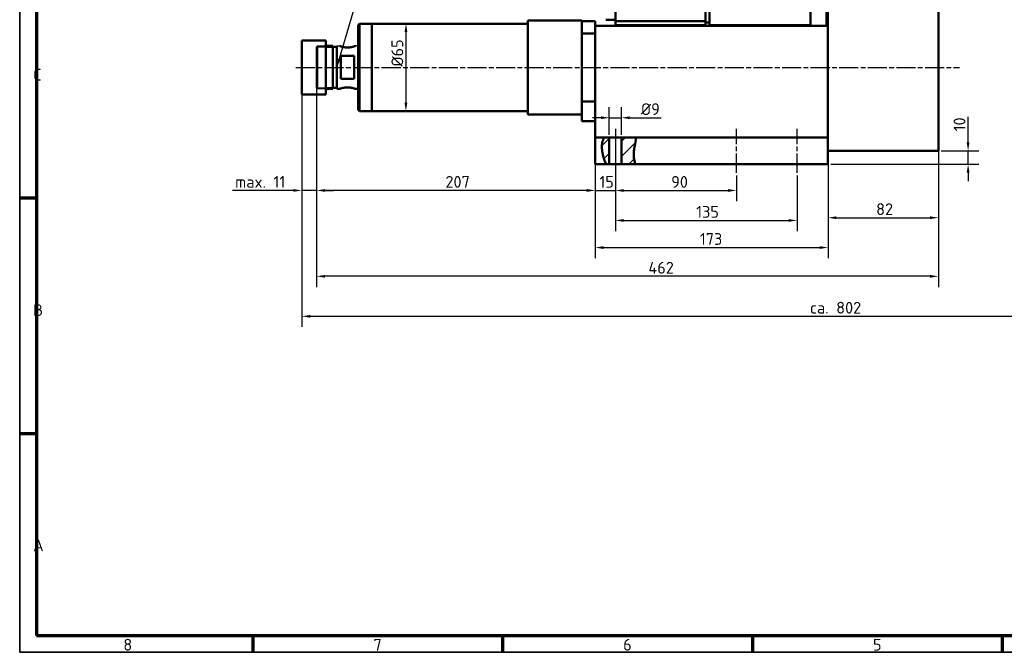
# Model space of a CAD drawing. Header units: millimetres. Extents: x 12 to 1472, y 12 to 1039.
# Tile 1 of 5: x 12 to 744, y 12 to 483. Entities that reach past the tile are written whole.
import ezdxf

# ---------------------------------------------------------------- set-up
doc = ezdxf.new("R2010")
doc.units = ezdxf.units.MM
doc.header["$LTSCALE"] = 2.5
doc.linetypes.add('CHAIN', pattern=[0.3543, 0.2362, -0.0295, 0.0591, -0.0295])
doc.layers.get('0').update_dxf_attribs({"lineweight": 25})
for name, color, linetype, lineweight in [('Bemaßung (ISO)', 7, 'Continuous', 25), ('Mittellinie (ISO)', 7, 'Continuous', 25), ('Rahmen (ISO)', 7, 'Continuous', 70), ('Schraffur (ISO)', 7, 'Continuous', 18), ('Sichtbar (ISO)', 7, 'Continuous', 50), ('Sichtbar schmal (ISO)', 7, 'Continuous', 35), ('Skizziergeometrie (ISO)', 7, 'Continuous', 25), ('Symbol (ISO)', 7, 'Continuous', 25)]:
    doc.layers.add(name, color=color, linetype=linetype, lineweight=lineweight)
doc.styles.add('Notiztext (DIN)', font='isocpeur.ttf')
doc.dimstyles.new('Standard (DIN)', dxfattribs={"dimscale": 2.5, "dimtxt": 3.5, "dimasz": 2.5, "dimexe": 3.175, "dimexo": 0.8, "dimgap": 0.8, "dimtad": 1, "dimdec": 3, "dimrnd": 1e-08, "dimtxsty": 'Notiztext (DIN)', "dimcen": 0.09, "dimdle": 10, "dimclrd": 256, "dimclre": 256, "dimclrt": 256, "dimazin": 2, "dimtfac": 0.571429, "dimtdec": 3, "dimtmove": 0, "dimatfit": 3, "dimfxl": 1, "dimtolj": 1, "dimlwd": -1, "dimlwe": -1, "dimarcsym": 0})
doc.dimstyles.new('Standard - Methode 2a (DIN)$7', dxfattribs={"dimscale": 2.5, "dimtxt": 3.5, "dimasz": 2.5, "dimexe": 3.175, "dimexo": 0.8, "dimgap": 0.8, "dimtad": 1, "dimtih": 1, "dimtoh": 1, "dimrnd": 1e-08, "dimtxsty": 'Notiztext (DIN)', "dimcen": 0.09, "dimdle": 10, "dimclrd": 256, "dimclre": 256, "dimclrt": 256, "dimazin": 2, "dimtfac": 1, "dimtmove": 0, "dimatfit": 3, "dimfxl": 1, "dimtolj": 1, "dimlwd": -1, "dimlwe": -1, "dimarcsym": 0})

# ---------------------------------------------------------------- blocks, each defined once
blk = doc.blocks.new('Ränder Hagen+Goebel Rahmen')
at = {"layer": 'Rahmen (ISO)', "linetype": 'Continuous', "lineweight": 35}
for p, q in [((5, 415), (5, 5)), ((5, 5), (589, 5))]:
    blk.add_line(p, q, dxfattribs=at)
at = {"layer": 'Rahmen (ISO)'}
for p, q in [((10, 410), (10, 10)), ((10, 140), (5, 140)), ((10, 70), (5, 70)), ((10, 10), (584, 10)), ((74.25, 10), (74.25, 5)), ((148.5, 10), (148.5, 5)), ((222.75, 10), (222.75, 5)), ((297, 10), (297, 5))]:
    blk.add_line(p, q, dxfattribs=at)
at = {"layer": 'Symbol (ISO)', "char_height": 3.5, "style": 'Notiztext (DIN)'}
for s, insert, attachment_point in [('C', (9, 175), 7), ('B', (9, 105), 7), ('A', (9, 35), 7), ('8', (37.125, 9), 2), ('7', (111.375, 9), 2), ('6', (185.625, 9), 2), ('5', (259.875, 9), 2)]:
    blk.add_mtext(s, dxfattribs=dict(at, insert=insert, attachment_point=attachment_point))
blk = doc.blocks.new('*D13')
at = {"layer": 'Bemaßung (ISO)'}
for p, q in [((440.09, 471.44), (440.09, 347.9)), ((233.09, 430.02), (233.09, 347.9)), ((433.84, 355.84), (239.34, 355.84))]:
    blk.add_line(p, q, dxfattribs=at)
for points in [[(239.34, 356.88), (239.34, 354.8), (233.09, 355.84)], [(433.84, 356.88), (433.84, 354.8), (440.09, 355.84)]]:
    blk.add_solid(points, dxfattribs=at)
at = {"layer": 'Defpoints', "color": 0}
for p in [(440.09, 473.44), (233.09, 432.02), (233.09, 355.84)]:
    blk.add_point(p, dxfattribs=at)
at = {"layer": 'Bemaßung (ISO)', "insert": (328.84, 366.59), "char_height": 8.75, "attachment_point": 1, "style": 'Notiztext (DIN)'}
blk.add_mtext('\\A1;207', dxfattribs=at)
blk = doc.blocks.new('*D14')
at = {"layer": 'Bemaßung (ISO)'}
for p, q in [((440.09, 388.27), (440.09, 347.86)), ((455.09, 367.02), (455.09, 347.86)), ((433.84, 355.8), (427.59, 355.8)), ((440.09, 355.8), (455.09, 355.8)), ((461.34, 355.8), (467.59, 355.8))]:
    blk.add_line(p, q, dxfattribs=at)
for points in [[(433.84, 356.84), (433.84, 354.76), (440.09, 355.8)], [(461.34, 356.84), (461.34, 354.76), (455.09, 355.8)]]:
    blk.add_solid(points, dxfattribs=at)
at = {"layer": 'Defpoints', "color": 0}
for p in [(440.09, 390.27), (455.09, 369.02), (455.09, 355.8)]:
    blk.add_point(p, dxfattribs=at)
at = {"layer": 'Bemaßung (ISO)', "insert": (443.21, 366.55), "char_height": 8.75, "attachment_point": 1, "style": 'Notiztext (DIN)'}
blk.add_mtext('\\A1;15', dxfattribs=at)
blk = doc.blocks.new('*D15')
at = {"layer": 'Bemaßung (ISO)'}
for p, q in [((455.09, 399.52), (455.09, 347.86)), ((545.09, 367.02), (545.09, 347.86)), ((461.34, 355.8), (538.84, 355.8))]:
    blk.add_line(p, q, dxfattribs=at)
for points in [[(461.34, 356.84), (461.34, 354.76), (455.09, 355.8)], [(538.84, 356.84), (538.84, 354.76), (545.09, 355.8)]]:
    blk.add_solid(points, dxfattribs=at)
at = {"layer": 'Defpoints', "color": 0}
for p in [(455.09, 401.52), (545.09, 369.02), (545.09, 355.8)]:
    blk.add_point(p, dxfattribs=at)
at = {"layer": 'Bemaßung (ISO)', "insert": (496.57, 366.55), "char_height": 8.75, "attachment_point": 1, "style": 'Notiztext (DIN)'}
blk.add_mtext('\\A1;90', dxfattribs=at)
blk = doc.blocks.new('*D16')
at = {"layer": 'Bemaßung (ISO)'}
for p, q in [((455.09, 399.52), (455.09, 325.6)), ((590.09, 367.02), (590.09, 325.6)), ((461.34, 333.54), (583.84, 333.54))]:
    blk.add_line(p, q, dxfattribs=at)
for points in [[(461.34, 334.58), (461.34, 332.5), (455.09, 333.54)], [(583.84, 334.58), (583.84, 332.5), (590.09, 333.54)]]:
    blk.add_solid(points, dxfattribs=at)
at = {"layer": 'Defpoints', "color": 0}
for p in [(455.09, 401.52), (590.09, 369.02), (590.09, 333.54)]:
    blk.add_point(p, dxfattribs=at)
at = {"layer": 'Bemaßung (ISO)', "insert": (515.15, 344.29), "char_height": 8.75, "attachment_point": 1, "style": 'Notiztext (DIN)'}
blk.add_mtext('\\A1;135', dxfattribs=at)
blk = doc.blocks.new('*D17')
at = {"layer": 'Bemaßung (ISO)'}
for p, q in [((440.09, 388.27), (440.09, 305.44)), ((613.09, 373.27), (613.09, 305.44)), ((446.34, 313.37), (606.84, 313.37))]:
    blk.add_line(p, q, dxfattribs=at)
for points in [[(446.34, 314.41), (446.34, 312.33), (440.09, 313.37)], [(606.84, 314.41), (606.84, 312.33), (613.09, 313.37)]]:
    blk.add_solid(points, dxfattribs=at)
at = {"layer": 'Defpoints', "color": 0}
for p in [(440.09, 390.27), (613.09, 375.27), (613.09, 313.37)]:
    blk.add_point(p, dxfattribs=at)
at = {"layer": 'Bemaßung (ISO)', "insert": (517.87, 324.12), "char_height": 8.75, "attachment_point": 1, "style": 'Notiztext (DIN)'}
blk.add_mtext('\\A1;173', dxfattribs=at)
blk = doc.blocks.new('*D18')
at = {"layer": 'Bemaßung (ISO)'}
for p, q in [((233.09, 430.02), (233.09, 284.05)), ((695.09, 399.94), (695.09, 284.05)), ((688.84, 291.99), (239.34, 291.99))]:
    blk.add_line(p, q, dxfattribs=at)
for points in [[(239.34, 293.03), (239.34, 290.95), (233.09, 291.99)], [(688.84, 293.03), (688.84, 290.95), (695.09, 291.99)]]:
    blk.add_solid(points, dxfattribs=at)
at = {"layer": 'Defpoints', "color": 0}
for p in [(233.09, 432.02), (695.09, 401.94), (233.09, 291.99)]:
    blk.add_point(p, dxfattribs=at)
at = {"layer": 'Bemaßung (ISO)', "insert": (479.63, 302.74), "char_height": 8.75, "attachment_point": 1, "style": 'Notiztext (DIN)'}
blk.add_mtext('\\A1;462', dxfattribs=at)
blk = doc.blocks.new('*D19')
at = {"layer": 'Bemaßung (ISO)'}
for p, q in [((717.18, 391.52), (717.18, 410.52)), ((697.09, 385.27), (725.12, 385.27)), ((717.18, 375.27), (717.18, 385.27)), ((615.09, 375.27), (725.12, 375.27)), ((717.18, 369.02), (717.18, 362.77))]:
    blk.add_line(p, q, dxfattribs=at)
for points in [[(716.14, 391.52), (718.23, 391.52), (717.18, 385.27)], [(716.14, 369.02), (718.23, 369.02), (717.18, 375.27)]]:
    blk.add_solid(points, dxfattribs=at)
at = {"layer": 'Defpoints', "color": 0}
for p in [(695.09, 385.27), (717.18, 385.27), (613.09, 375.27)]:
    blk.add_point(p, dxfattribs=at)
at = {"layer": 'Bemaßung (ISO)', "insert": (706.43, 399.77), "char_height": 8.75, "attachment_point": 1, "rotation": 90, "style": 'Notiztext (DIN)'}
blk.add_mtext('\\A1;10', dxfattribs=at)
blk = doc.blocks.new('*D20')
at = {"layer": 'Bemaßung (ISO)'}
for p, q in [((450.59, 397.27), (450.59, 417.81)), ((459.59, 397.27), (459.59, 417.81)), ((444.34, 409.88), (438.09, 409.88)), ((450.59, 409.88), (459.59, 409.88)), ((465.84, 409.88), (489.21, 409.88))]:
    blk.add_line(p, q, dxfattribs=at)
for points in [[(444.34, 410.92), (444.34, 408.83), (450.59, 409.88)], [(465.84, 410.92), (465.84, 408.83), (459.59, 409.88)]]:
    blk.add_solid(points, dxfattribs=at)
at = {"layer": 'Defpoints', "color": 0}
for p in [(459.59, 409.88), (450.59, 395.27), (459.59, 395.27)]:
    blk.add_point(p, dxfattribs=at)
at = {"layer": 'Bemaßung (ISO)', "insert": (474.09, 420.63), "char_height": 8.75, "attachment_point": 1, "style": 'Notiztext (DIN)'}
blk.add_mtext('\\A1;Ø9', dxfattribs=at)
blk = doc.blocks.new('*D21')
at = {"layer": 'Bemaßung (ISO)'}
for p, q in [((233.09, 460.52), (233.09, 347.9)), ((222.09, 425.27), (222.09, 347.9)), ((215.84, 355.84), (170.59, 355.84)), ((233.09, 355.84), (222.09, 355.84)), ((239.34, 355.84), (245.59, 355.84))]:
    blk.add_line(p, q, dxfattribs=at)
for points in [[(215.84, 356.88), (215.84, 354.8), (222.09, 355.84)], [(239.34, 356.88), (239.34, 354.8), (233.09, 355.84)]]:
    blk.add_solid(points, dxfattribs=at)
at = {"layer": 'Defpoints', "color": 0}
for p in [(233.09, 462.52), (222.09, 427.27), (222.09, 355.84)]:
    blk.add_point(p, dxfattribs=at)
at = {"layer": 'Bemaßung (ISO)', "insert": (172.59, 366.59), "char_height": 8.75, "attachment_point": 1, "style": 'Notiztext (DIN)'}
blk.add_mtext('\\A1;max. 11', dxfattribs=at)
blk = doc.blocks.new('*D22')
at = {"layer": 'Bemaßung (ISO)'}
blk.add_line((299.48, 473.52), (299.48, 421.02), dxfattribs=at)
for points in [[(298.44, 473.52), (300.52, 473.52), (299.48, 479.77)], [(298.44, 421.02), (300.52, 421.02), (299.48, 414.77)]]:
    blk.add_solid(points, dxfattribs=at)
at = {"layer": 'Defpoints', "color": 0}
for p in [(390.09, 479.77), (274.09, 414.77), (299.48, 414.77)]:
    blk.add_point(p, dxfattribs=at)
at = {"layer": 'Bemaßung (ISO)', "insert": (288.73, 447.86), "char_height": 8.75, "attachment_point": 1, "rotation": 90, "style": 'Notiztext (DIN)'}
blk.add_mtext('\\A1;Ø65', dxfattribs=at)
blk = doc.blocks.new('*D24')
at = {"layer": 'Bemaßung (ISO)'}
for p, q in [((613.09, 383.27), (613.09, 327.61)), ((695.09, 383.27), (695.09, 327.61)), ((619.34, 335.54), (688.84, 335.54))]:
    blk.add_line(p, q, dxfattribs=at)
for points in [[(619.34, 336.59), (619.34, 334.5), (613.09, 335.54)], [(688.84, 336.59), (688.84, 334.5), (695.09, 335.54)]]:
    blk.add_solid(points, dxfattribs=at)
at = {"layer": 'Defpoints', "color": 0}
for p in [(613.09, 385.27), (695.09, 385.27), (695.09, 335.54)]:
    blk.add_point(p, dxfattribs=at)
at = {"layer": 'Bemaßung (ISO)', "insert": (648.84, 346.29), "char_height": 8.75, "attachment_point": 1, "style": 'Notiztext (DIN)'}
blk.add_mtext('\\A1;82', dxfattribs=at)
blk = doc.blocks.new('*D25')
at = {"layer": 'Bemaßung (ISO)'}
for p, q in [((1024.09, 559.27), (1024.09, 254.33)), ((222.09, 465.27), (222.09, 254.33)), ((228.34, 262.27), (1017.84, 262.27))]:
    blk.add_line(p, q, dxfattribs=at)
for points in [[(228.34, 263.31), (228.34, 261.23), (222.09, 262.27)], [(1017.84, 263.31), (1017.84, 261.23), (1024.09, 262.27)]]:
    blk.add_solid(points, dxfattribs=at)
at = {"layer": 'Defpoints', "color": 0}
for p in [(1024.09, 561.27), (222.09, 467.27), (1024.09, 262.27)]:
    blk.add_point(p, dxfattribs=at)
at = {"layer": 'Bemaßung (ISO)', "insert": (599.65, 273.03), "char_height": 8.75, "attachment_point": 1, "style": 'Notiztext (DIN)'}
blk.add_mtext('\\A1;ca. 802', dxfattribs=at)

msp = doc.modelspace()

# ---------------------------------------------------------------- hatches: boundary and pattern name
at = {"layer": 'Schraffur (ISO)'}
h = msp.add_hatch(dxfattribs=at)
h.set_pattern_fill('ANSI31', color=256, scale=63.5, style=0)
h.set_pattern_definition([(45, (0, 0), (-5.61266, 5.61266), [])])
edge = h.paths.add_edge_path()
edge.add_spline(control_points=[(469.7937, 390.2701), (469.3489, 387.8779), (468.7454, 385.6528), (468.6733, 380.1652), (469.336, 377.7732), (469.9399, 375.2701)], knot_values=[0.05102947, 0.05102947, 0.05102947, 0.05102947, 0.78725722, 0.78725722, 1.59691677, 1.59691677, 1.59691677, 1.59691677], degree=3, periodic=0)
edge.add_line((469.9399, 375.2701), (459.5859, 375.2701))
edge.add_line((459.5859, 375.2701), (459.5859, 395.2701))
edge.add_line((459.5859, 395.2701), (470.1797, 395.2701))
edge.add_spline(control_points=[(470.1797, 395.2701), (470.1797, 395.2701), (470.1797, 395.2697), (470.1801, 395.2657), (470.1811, 395.2544), (470.1855, 395.2062), (470.1897, 395.1585), (470.207, 394.9303), (470.2245, 394.6591), (470.2298, 393.9643), (470.2196, 393.5644), (470.1511, 392.6263), (470.0904, 392.0916), (469.9451, 391.1155), (469.8723, 390.6926), (469.7937, 390.2701)], knot_values=[0.79049611, 0.79049611, 0.79049611, 0.79049611, 0.80081798, 0.80081798, 0.84943686, 0.84943686, 0.92406241, 0.92406241, 1.10910262, 1.10910262, 1.27526028, 1.27526028, 1.45155583, 1.45155583, 1.58088952, 1.58088952, 1.58088952, 1.58088952], degree=3, periodic=0)
edge = h.paths.add_edge_path()
edge.add_spline(control_points=[(445.188, 390.2701), (445.2544, 390.8134), (445.3514, 391.3477), (445.6357, 392.502), (445.8375, 393.0899), (446.2382, 394.0471), (446.4347, 394.4299), (446.7029, 394.9113), (446.7935, 395.0604), (446.8802, 395.2006), (446.9008, 395.2331), (446.9203, 395.2639), (446.9242, 395.2701), (446.9242, 395.2701)], knot_values=[1.5771788, 1.5771788, 1.5771788, 1.5771788, 1.74187892, 1.74187892, 1.9517452, 1.9517452, 2.14457544, 2.14457544, 2.2779674, 2.2779674, 2.34338027, 2.34338027, 2.38635894, 2.38635894, 2.38635894, 2.38635894], degree=3, periodic=0)
edge.add_line((446.9242, 395.2701), (450.5859, 395.2701))
edge.add_line((450.5859, 395.2701), (450.5859, 375.2701))
edge.add_line((450.5859, 375.2701), (448.2297, 375.2701))
edge.add_spline(control_points=[(448.2297, 375.2701), (446.9788, 377.7134), (446.2898, 380.2756), (445.1835, 384.9558), (444.8826, 387.7716), (445.188, 390.2701)], knot_values=[0.05676879, 0.05676879, 0.05676879, 0.05676879, 0.8855451, 0.8855451, 2.51618272, 2.51618272, 2.51618272, 2.51618272], degree=3, periodic=0)

# ---------------------------------------------------------------- linework, layer by layer
at = {"layer": 'Mittellinie (ISO)', "linetype": 'CHAIN', "ltscale": 23.990969}
for p, q in [((217.6937, 447.2701), (710.8185, 447.2701)), ((455.0859, 401.5201), (455.0859, 369.0201)), ((545.0859, 369.0201), (545.0859, 401.5201)), ((590.0859, 369.0201), (590.0859, 401.5201))]:
    msp.add_line(p, q, dxfattribs=at)
at = {"layer": 'Sichtbar (ISO)'}
for p, q in [((695.0859, 385.2701), (695.0859, 535.2701)), ((613.0859, 525.2701), (613.0859, 385.2701)), ((455.0859, 515.7701), (455.0859, 481.7701)), ((525.0859, 518.7701), (525.0859, 478.7701)), ((600.0859, 518.7701), (600.0859, 478.7701)), ((612.0859, 518.2701), (612.0859, 478.2701)), ((522.0859, 498.2701), (522.0859, 481.7701)), ((264.0859, 478.7701), (265.0859, 479.7701)), ((264.0859, 415.7701), (264.0859, 478.7701)), ((265.0859, 479.7701), (265.0859, 414.7701)), ((274.0859, 479.7701), (265.0859, 479.7701)), ((274.0859, 414.7701), (274.0859, 479.7701)), ((390.0859, 479.7701), (274.0859, 479.7701)), ((274.0859, 414.7701), (274.0859, 479.7701)), ((390.0859, 482.2701), (390.0859, 412.2701)), ((430.0859, 482.2701), (390.0859, 482.2701)), ((430.0859, 482.2701), (430.0859, 412.2701)), ((440.0859, 481.7701), (430.0859, 481.7701)), ((440.0859, 478.2701), (440.0859, 481.7701)), ((440.0859, 473.4446), (440.0859, 478.2701)), ((613.0859, 478.2701), (440.0859, 478.2701)), ((455.0859, 482.7701), (448.0859, 482.7701)), ((522.0859, 481.7701), (455.0859, 481.7701)), ((455.0859, 481.7701), (455.0859, 478.7701)), ((455.0859, 478.7701), (455.0859, 478.2701)), ((455.0859, 478.7701), (522.0859, 478.7701)), ((522.0859, 480.7701), (522.0859, 481.7701)), ((525.0859, 480.7701), (522.0859, 480.7701)), ((522.0859, 478.7701), (522.0859, 480.7701)), ((600.0859, 478.7701), (525.0859, 478.7701)), ((575.0859, 478.2701), (575.0859, 478.7701)), ((600.0859, 478.7701), (600.0859, 478.2701)), ((440.0859, 472.5485), (430.0859, 472.5485)), ((440.0859, 473.4446), (440.0859, 400.0956)), ((222.0859, 427.2701), (222.0859, 467.2701)), ((240.0859, 467.2701), (222.0859, 467.2701)), ((240.0859, 427.2701), (240.0859, 467.2701)), ((240.0859, 463.2701), (245.0859, 463.2701)), ((245.0859, 431.2701), (245.0859, 463.2701)), ((245.0859, 462.5201), (248.0859, 462.5201)), ((248.0859, 431.2701), (248.0859, 463.2701)), ((251.0859, 455.8579), (251.0859, 438.6823)), ((251.0859, 455.8579), (261.0859, 455.8579)), ((261.0859, 438.6823), (261.0859, 455.8579)), ((245.0859, 432.0201), (248.0859, 432.0201)), ((261.0859, 438.6823), (251.0859, 438.6823)), ((240.0859, 427.2701), (222.0859, 427.2701)), ((240.0859, 431.2701), (245.0859, 431.2701)), ((248.0859, 431.2701), (250.0859, 431.2701)), ((262.0859, 431.2701), (264.0859, 431.2701)), ((440.0859, 421.9916), (430.0859, 421.9916)), ((264.0859, 415.7701), (265.0859, 414.7701)), ((274.0859, 414.7701), (265.0859, 414.7701)), ((390.0859, 414.7701), (274.0859, 414.7701)), ((430.0859, 412.2701), (390.0859, 412.2701)), ((430.0859, 407.2701), (430.0859, 412.2701)), ((440.0859, 407.2701), (430.0859, 407.2701)), ((440.0859, 400.0956), (440.0859, 395.2701)), ((446.9242, 395.2701), (440.0859, 395.2701)), ((440.0859, 390.2701), (440.0859, 395.2701)), ((446.9242, 395.2701), (450.5859, 395.2701)), ((450.5859, 395.2701), (450.5859, 375.2701)), ((450.5859, 395.2701), (459.5859, 395.2701)), ((459.5859, 395.2701), (470.1797, 395.2701)), ((459.5859, 375.2701), (459.5859, 395.2701)), ((613.0859, 395.2701), (470.1797, 395.2701)), ((440.0859, 390.2701), (440.0859, 375.2701)), ((613.0859, 375.2701), (613.0859, 385.2701)), ((613.0859, 385.2701), (695.0859, 385.2701)), ((448.2297, 375.2701), (440.0859, 375.2701)), ((450.5859, 375.2701), (448.2297, 375.2701)), ((459.5859, 375.2701), (450.5859, 375.2701)), ((469.9399, 375.2701), (459.5859, 375.2701)), ((613.0859, 375.2701), (469.9399, 375.2701))]:
    msp.add_line(p, q, dxfattribs=at)
at = {"layer": 'Sichtbar (ISO)', "flags": 128}
for points in [[(262.0859, 463.2701), (262.0346, 463.2506), (261.8808, 463.194), (261.6245, 463.1028), (261.269, 462.9821), (260.8302, 462.8429), (260.3273, 462.697), (259.7543, 462.5496), (259.1036, 462.4066), (258.3914, 462.2806), (257.6351, 462.1841), (256.8581, 462.1235), (256.0859, 462.1025), (255.3136, 462.1235), (254.5366, 462.1841), (253.7803, 462.2806), (253.0681, 462.4066), (252.4174, 462.5496), (251.8444, 462.697), (251.3415, 462.8429), (250.9027, 462.9821), (250.5472, 463.1028), (250.2909, 463.194), (250.1371, 463.2506), (250.0859, 463.2701)], [(250.0859, 431.2701), (250.0987, 431.275), (250.1371, 431.2895), (250.2012, 431.3133), (250.2909, 431.3461), (250.4062, 431.3875), (250.5472, 431.4373), (250.7134, 431.4946), (250.9027, 431.558), (251.1129, 431.6261), (251.3415, 431.6972), (251.5861, 431.7701), (251.8444, 431.8432), (252.1202, 431.9166), (252.4174, 431.9906), (252.7341, 432.0634), (253.0681, 432.1336), (253.4175, 432.1995), (253.7803, 432.2596), (254.1543, 432.3121), (254.5366, 432.3561), (254.9241, 432.3911), (255.3136, 432.4167), (255.7019, 432.4323), (256.0859, 432.4377)], [(256.0859, 432.4377), (256.4698, 432.4323), (256.8581, 432.4167), (257.2476, 432.3911), (257.6351, 432.3561), (258.0174, 432.3121), (258.3914, 432.2596), (258.7542, 432.1995), (259.1036, 432.1336), (259.4377, 432.0634), (259.7543, 431.9906), (260.0515, 431.9166), (260.3273, 431.8432), (260.5856, 431.7701), (260.8302, 431.6972), (261.0588, 431.6261), (261.269, 431.558), (261.4583, 431.4946), (261.6245, 431.4373), (261.7655, 431.3875), (261.8808, 431.3461), (261.9705, 431.3133), (262.0346, 431.2895), (262.073, 431.275), (262.0859, 431.2701)], [(445.188, 390.2701), (445.2326, 390.6025), (445.2848, 390.9317), (445.3444, 391.2568), (445.4113, 391.5769), (445.4853, 391.8911), (445.5659, 392.197), (445.6521, 392.493), (445.7431, 392.7782), (445.8378, 393.0521), (445.9355, 393.3137), (446.0353, 393.5623), (446.1361, 393.7973), (446.2365, 394.0177), (446.3353, 394.2229), (446.4309, 394.4121), (446.522, 394.5846), (446.6073, 394.7398), (446.6852, 394.8765), (446.7544, 394.9942), (446.8133, 395.092), (446.8609, 395.1693), (446.8957, 395.225), (446.917, 395.2588), (446.9242, 395.2701)], [(470.1797, 395.2701), (470.1807, 395.2592), (470.1836, 395.2268), (470.1883, 395.1729), (470.1943, 395.0977), (470.2012, 395.0018), (470.2085, 394.8857), (470.2154, 394.7498), (470.2214, 394.5947), (470.2257, 394.4207), (470.2276, 394.2285), (470.2264, 394.0195), (470.2216, 393.7947), (470.2127, 393.5548), (470.1992, 393.3006), (470.1806, 393.033), (470.1567, 392.7542), (470.1276, 392.4657), (470.0934, 392.1685), (470.0542, 391.8635), (470.01, 391.5515), (469.9612, 391.2345), (469.9085, 390.9146), (469.8525, 390.5928), (469.7937, 390.2701)], [(448.2297, 375.2701), (447.791, 376.1798), (447.4011, 377.0878), (447.0571, 377.9818), (446.7563, 378.8491), (446.4959, 379.6772), (446.2731, 380.4536), (446.0851, 381.1657), (445.9292, 381.8012), (445.7951, 382.3837), (445.6716, 382.9591), (445.5588, 383.5276), (445.457, 384.0891), (445.3665, 384.6436), (445.2875, 385.1912), (445.2203, 385.7316), (445.1651, 386.265), (445.1222, 386.7911), (445.0919, 387.3101), (445.0743, 387.8218), (445.0699, 388.3262), (445.0788, 388.8233), (445.1012, 389.313), (445.1376, 389.7953), (445.188, 390.2701)], [(469.7937, 390.2701), (469.6738, 389.6457), (469.5495, 389.0267), (469.4238, 388.411), (469.2996, 387.7962), (469.1798, 387.1802), (469.0673, 386.5607), (468.9651, 385.9354), (468.876, 385.3022), (468.8031, 384.6589), (468.7492, 384.0031), (468.7173, 383.3327), (468.7102, 382.6513), (468.7282, 381.9838), (468.7693, 381.3319), (468.831, 380.6936), (468.9112, 380.0672), (469.0074, 379.451), (469.1175, 378.8431), (469.2392, 378.2417), (469.37, 377.6451), (469.5078, 377.0514), (469.6503, 376.4588), (469.795, 375.8657), (469.9399, 375.2701)]]:
    msp.add_lwpolyline(points, dxfattribs=at)
at = {"layer": 'Sichtbar schmal (ISO)'}
for p, q in [((245.0859, 462.3639), (240.0859, 462.3639)), ((240.0859, 432.1762), (245.0859, 432.1762))]:
    msp.add_line(p, q, dxfattribs=at)
at = {"layer": 'Skizziergeometrie (ISO)'}
for p, q in [((233.0859, 462.5201), (233.8359, 463.2701)), ((233.0859, 432.0201), (233.0859, 462.5201)), ((233.8359, 463.2701), (240.004, 463.2701)), ((233.8359, 463.2701), (233.8359, 431.2701)), ((240.0859, 462.3639), (233.8359, 462.3639)), ((248.0859, 463.2701), (250.0859, 463.2701)), ((264.0859, 463.2701), (262.0859, 463.2701)), ((233.8359, 431.2701), (233.0859, 432.0201)), ((233.8359, 432.1762), (240.004, 432.1762)), ((240.0859, 431.2701), (233.8359, 431.2701))]:
    msp.add_line(p, q, dxfattribs=at)

# ---------------------------------------------------------------- block references
at = {"xscale": 2.5, "yscale": 2.5, "zscale": 2.5}
msp.add_blockref('Ränder Hagen+Goebel Rahmen', (0, 0), dxfattribs=at)

# ---------------------------------------------------------------- dimensions: what is measured, and where the dimension line sits
at = {"layer": 'Bemaßung (ISO)'}
for base, p1, p2, angle, text, override, picture, middle in [((1024.0859, 262.2701), (222.0859, 467.2701), (1024.0859, 561.2701), 180, 'ca. <>', {"dimdec": 3, "dimtp": 0, "dimtm": 0, "dimtdec": 3, "dimatfit": 2}, '*D25', (617.5859, 262.2701)), ((299.4804, 414.7701), (390.0859, 479.7701), (274.0859, 414.7701), 90, 'Ø<>', {"dimdec": 3, "dimse1": 1, "dimse2": 1, "dimtp": 0, "dimtm": 0, "dimtdec": 3, "dimatfit": 2}, '*D22', (299.4804, 457.4848)), ((222.0859, 355.838), (233.0859, 462.5201), (222.0859, 427.2701), 180, 'max. <>', {"dimdec": 3, "dimtp": 0, "dimtm": 0, "dimtdec": 3, "dimatfit": 2}, '*D21', (190.0859, 355.838)), ((459.5859, 409.8765), (450.5859, 395.2701), (459.5859, 395.2701), 180, 'Ø<>', {"dimdec": 3, "dimtp": 0, "dimtm": 0, "dimtdec": 3, "dimatfit": 2}, '*D20', (480.6484, 409.8765))]:
    dim = msp.add_linear_dim(base=base, p1=p1, p2=p2, angle=angle, text=text, dimstyle='Standard (DIN)', override=override, dxfattribs=at)
    dim.commit()
    dim.dimension.update_dxf_attribs({"geometry": picture, "text_midpoint": middle, "dimtype": 160})
for base, p1, p2, angle, override, picture, middle in [((233.0859, 355.8394), (440.0859, 473.4446), (233.0859, 432.0201), 180, {"dimdec": 3, "dimtp": 0, "dimtm": 0, "dimtdec": 3, "dimatfit": 2}, '*D13', (337.1543, 355.8394)), ((233.0859, 291.9914), (695.0859, 401.9421), (233.0859, 432.0201), 180, {"dimdec": 3, "dimtp": 0, "dimtm": 0, "dimtdec": 3, "dimatfit": 2}, '*D18', (488.3814, 291.9914)), ((717.1847, 385.2701), (613.0859, 375.2701), (695.0859, 385.2701), 90, {"dimdec": 3, "dimtp": 0, "dimtm": 0, "dimtdec": 3, "dimatfit": 2}, '*D19', (717.1847, 404.1451)), ((545.0859, 355.797), (455.0859, 401.5201), (545.0859, 369.0201), 180, {"dimdec": 3, "dimtp": 0, "dimtm": 0, "dimtdec": 3, "dimatfit": 2}, '*D15', (501.82, 355.797)), ((590.0859, 333.5373), (455.0859, 401.5201), (590.0859, 369.0201), 180, {"dimdec": 3, "dimtp": 0, "dimtm": 0, "dimtdec": 3, "dimatfit": 2}, '*D16', (522.5876, 333.5373)), ((455.0859, 355.797), (440.0859, 390.2701), (455.0859, 369.0201), 180, {"dimdec": 3, "dimtp": 0, "dimtm": 0, "dimtdec": 3, "dimatfit": 2}, '*D14', (447.5859, 355.797)), ((613.0859, 313.373), (440.0859, 390.2701), (613.0859, 375.2701), 180, {"dimdec": 3, "dimtp": 0, "dimtm": 0, "dimtdec": 3, "dimatfit": 2}, '*D17', (525.3074, 313.373)), ((695.0859, 335.5445), (613.0859, 385.2701), (695.0859, 385.2701), 180, {"dimdec": 3, "dimlfac": 1, "dimtp": 0, "dimtm": 0, "dimtdec": 3, "dimatfit": 2}, '*D24', (654.0859, 335.5445))]:
    dim = msp.add_linear_dim(base=base, p1=p1, p2=p2, angle=angle, dimstyle='Standard (DIN)', override=override, dxfattribs=at)
    dim.commit()
    dim.dimension.update_dxf_attribs({"geometry": picture, "text_midpoint": middle, "dimtype": 160})

# ---------------------------------------------------------------- leaders
at = {"layer": 'Symbol (ISO)', "annotation_type": 0, "has_hookline": 1, "hookline_direction": 0, "text_width": 145.25}
msp.add_leader([(248.0859, 447.2701), (267.6703, 513.8391), (273.9203, 513.8391)], dimstyle='Standard - Methode 2a (DIN)$7', override={"dimgap": 0, "dimtad": 1}, dxfattribs=at)

doc.saveas('drawing.dxf')
